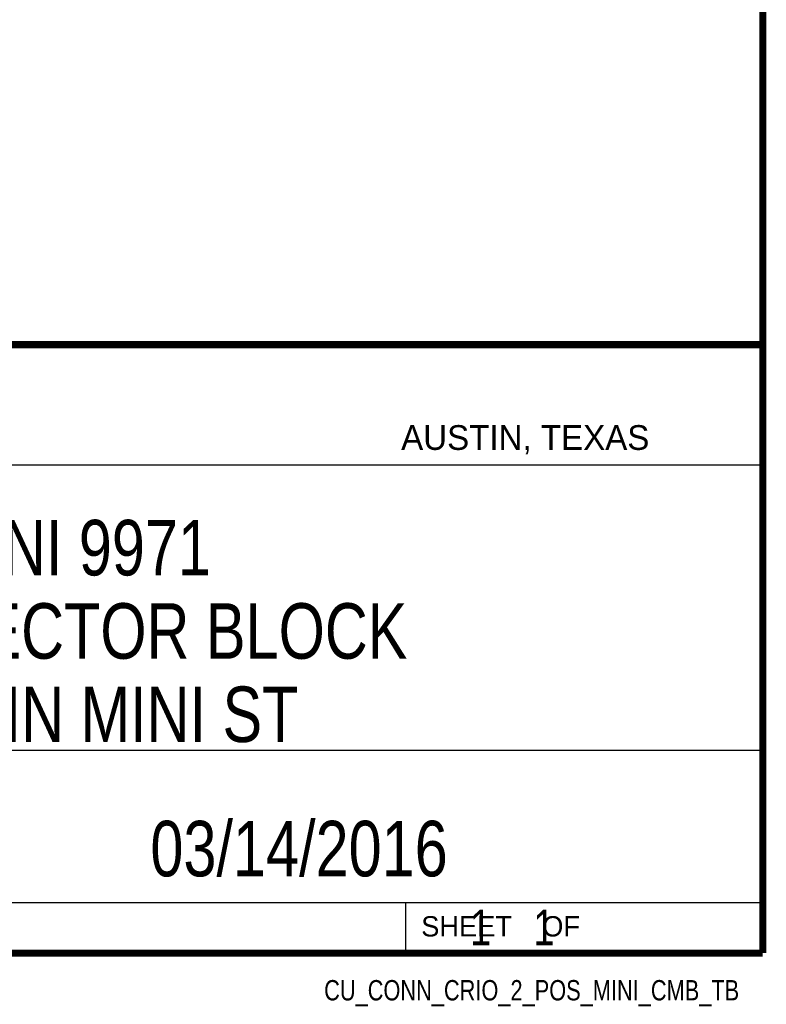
# Model space of a CAD drawing. Header units: inches. Extents: x 0.2 to 16.8, y 0.1 to 10.8.
# Tile 17 of 19: x 14.7 to 16.8, y 0.1 to 2.9. Entities that reach past the tile are written whole.
import ezdxf

# ---------------------------------------------------------------- set-up
doc = ezdxf.new("R2010")
doc.units = ezdxf.units.IN
doc.header["$LTSCALE"] = 0.935
doc.header["$MEASUREMENT"] = 0
doc.layers.get('0').update_dxf_attribs({"linetype": 'CONTINUOUS'})
doc.layers.add('DETAIL', color=7, linetype='CONTINUOUS')
doc.layers.add('NOTE', color=7, linetype='CONTINUOUS')
doc.styles.get("Standard").update_dxf_attribs({"font": 'txt', "width": 0.8})
doc.styles.add('TEXTSTYLE_2', font='txt')

msp = doc.modelspace()

# ---------------------------------------------------------------- linework, layer by layer
at = {"color": 2, "linetype": 'CONTINUOUS'}
for p, q in [((13.0652, 1.9695), (16.745, 1.9695)), ((16.745, 1.9695), (16.745, 0.2605)), ((13.0653, 1.6329), (16.75, 1.6329)), ((13.0652, 0.8295), (16.745, 0.8295)), ((13.0652, 0.4005), (16.745, 0.4005)), ((15.745, 0.4005), (15.745, 0.2605)), ((13.0652, 0.2605), (16.745, 0.2605)), ((15.7462, 0.2607), (16.7462, 0.2607)), ((15.7462, 0.2607), (15.7462, 0.2602)), ((15.7462, 0.2602), (16.7462, 0.2602)), ((16.7462, 0.2607), (16.7462, 0.2602))]:
    msp.add_line(p, q, dxfattribs=at)
at = {"color": 7, "linetype": 'CONTINUOUS', "const_width": 0.02}
for points in [[(16.75, 0.2586), (16.75, 10.7586)], [(11.4718, 1.9702), (16.75, 1.9707)], [(0.25, 0.2586), (16.75, 0.2586)]]:
    msp.add_lwpolyline(points, dxfattribs=at)

# ---------------------------------------------------------------- texts
at = {"color": 2, "linetype": 'CONTINUOUS', "attachment_point": 1, "line_spacing_factor": 0.9, "style": 'TEXTSTYLE_2'}
for s, insert, char_height, width in [('AUSTIN, TEXAS', (15.7327, 1.7441), 0.069617, 0.905021), ('SHEET    OF', (15.7892, 0.3625), 0.057262, 0.629882)]:
    msp.add_mtext(s, dxfattribs=dict(at, insert=insert, char_height=char_height, width=width))
at = {"layer": 'DETAIL', "color": 7, "linetype": 'CONTINUOUS', "insert": (15.8075, 0.3805), "char_height": 0.1, "width": 0.8, "attachment_point": 1, "line_spacing_factor": 0.9}
msp.add_mtext('    1    1', dxfattribs=at)
at = {"layer": 'DETAIL', "color": 2, "linetype": 'CONTINUOUS', "insert": (16.6837, 0.1826), "char_height": 0.057262, "width": 1.374288, "attachment_point": 3, "line_spacing_factor": 0.9}
msp.add_mtext('CU_CONN_CRIO_2_POS_MINI_CMB_TB', dxfattribs=at)
at = {"layer": 'NOTE', "color": 7, "linetype": 'CONTINUOUS', "char_height": 0.15625, "attachment_point": 2, "line_spacing_factor": 0.9}
for s, insert, width in [('NI 9971\\PCONNECTOR BLOCK\\P2 PIN MINI ST', (14.9051, 1.4775), 1.875), ('03/14/2016', (15.4455, 0.6307), 1.25)]:
    msp.add_mtext(s, dxfattribs=dict(at, insert=insert, width=width))

doc.saveas('drawing.dxf')
